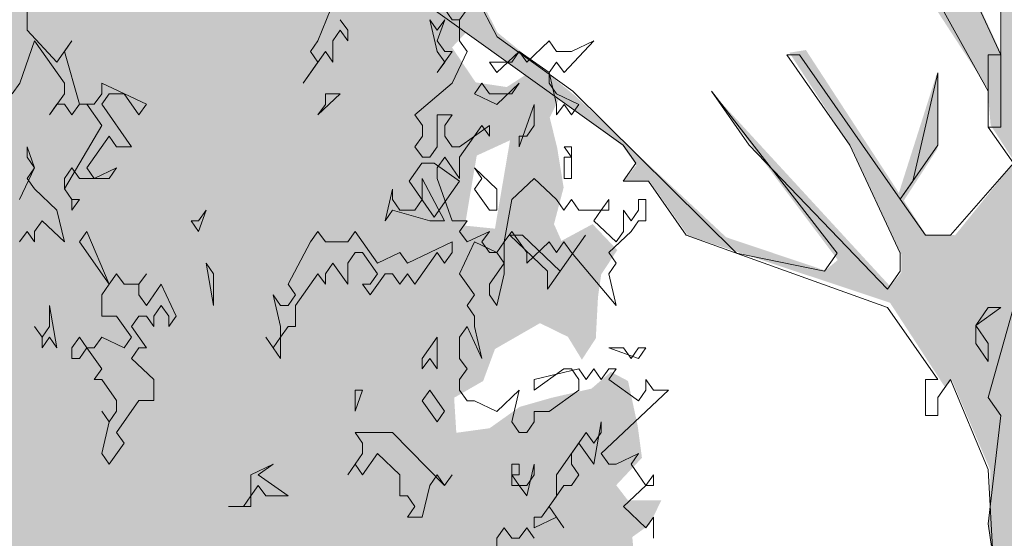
# Model space of a CAD drawing. Header units: metres. Extents: x -111 to -1, y -8 to 26.
# Tile 142 of 209: x -11.634 to -10.317, y 0.84 to 1.534. Entities that reach past the tile are written whole.
import ezdxf

# ---------------------------------------------------------------- set-up
doc = ezdxf.new("R2010")
doc.units = ezdxf.units.M
doc.header["$MEASUREMENT"] = 0
doc.layers.add('60 Pflanzen außen', color=7, linetype='Continuous')
doc.layers.add('94 Genehmigungsplanung Bemaßung', color=7, linetype='Continuous')
doc.styles.add('ERSTELLTER_STIL_2', font='arial.ttf')
doc.dimstyles.new('ERSTELLTER_STIL__1', dxfattribs={"dimtxt": 0.25, "dimasz": 0.19, "dimexe": 0.18, "dimexo": 0.1, "dimgap": 0, "dimtad": 1, "dimtih": 1, "dimtoh": 1, "dimzin": 0, "dimdsep": 46, "dimtxsty": 'ERSTELLTER_STIL_2', "dimblk": 'ARROWHEAD_6', "dimblk1": 'ARROWHEAD_6', "dimblk2": 'ARROWHEAD_6', "dimcen": 0.09, "dimclrd": 7, "dimclre": 7, "dimclrt": 7, "dimazin": 0, "dimtfac": 1, "dimtdec": 4, "dimtmove": 0, "dimatfit": 3, "dimfxl": 1, "dimtolj": 1, "dimtzin": 0, "dimarcsym": 0})

# ---------------------------------------------------------------- blocks, each defined once
blk = doc.blocks.new('Laubbäume 27[5]_1', base_point=(-10.1098, -0.2738))
at = {"layer": '60 Pflanzen außen', "linetype": 'Continuous', "lineweight": 0, "true_color": 0xffffff}
h = blk.add_hatch(color=7, dxfattribs=at)
h.paths.add_polyline_path([(-9.0295, 1.6462), (-9.0348, 1.6826), (-9.4713, 1.5329), (-9.5345, 1.5248), (-9.6817, 1.4763), (-9.6949, 1.5087), (-9.4819, 1.6786), (-9.445, 1.7231), (-9.3241, 1.7676), (-9.2767, 1.8323), (-9.1347, 1.9051), (-9.1268, 1.9496), (-9.2715, 1.8687), (-9.3556, 1.7838), (-9.4266, 1.7716), (-9.5266, 1.6786), (-9.6594, 1.6037), (-9.8053, 1.3792), (-10.0393, 1.2499), (-10.0823, 1.3463), (-10.0762, 1.4197), (-10.1393, 1.5896), (-10.1104, 1.6422), (-9.992, 1.6422), (-9.829, 1.6786), (-9.7659, 1.6867), (-9.6764, 1.711), (-9.7869, 1.7474), (-9.8658, 1.6908), (-10.0078, 1.6908), (-10.1367, 1.6584), (-10.2366, 1.7636), (-10.2313, 1.8526), (-10.1471, 1.889), (-10.1077, 2.0225), (-10.0814, 2.0508), (-9.9289, 1.9375), (-9.8737, 1.9295), (-9.8684, 1.9659), (-9.9289, 1.9659), (-10.0262, 2.0306), (-10.0472, 2.0953), (-9.9157, 2.1924), (-9.8026, 2.2207), (-9.7053, 2.33), (-9.7145, 2.3684), (-9.7842, 2.2612), (-9.892, 2.241), (-10.0656, 2.1277), (-10.1682, 2.1277), (-10.1857, 2.1616), (-10.1382, 2.2348), (-9.8364, 2.4176), (-9.7114, 2.4446), (-9.5777, 2.7649), (-9.4024, 2.8694), (-9.3104, 2.8963), (-9.4156, 2.8963), (-9.5909, 2.7783), (-9.7246, 2.4648), (-9.7618, 2.4615), (-9.7772, 2.4918), (-10.0906, 2.2963), (-10.1521, 2.2328), (-10.1661, 2.2543), (-10.0646, 2.4104), (-9.8847, 2.5899), (-9.8484, 2.5938), (-9.7275, 2.6951), (-9.672, 2.7358), (-9.813, 2.6667), (-9.8314, 2.6911), (-9.7927, 2.7398), (-9.6993, 2.8171), (-9.8121, 2.7466), (-9.8896, 2.6531), (-9.9283, 2.6884), (-10.0314, 2.6897), (-10.0287, 2.6708), (-9.9873, 2.664), (-9.9451, 2.6829), (-9.9213, 2.6464), (-9.9479, 2.6269), (-10.0697, 2.5294), (-10.1191, 2.5294), (-10.1369, 2.5508), (-10.1343, 2.5684), (-10.1039, 2.6152), (-10.1153, 2.6464), (-10.0849, 2.6933), (-10.1191, 2.746), (-10.1368, 2.8123), (-10.0387, 2.9277), (-9.9809, 2.909), (-9.9108, 2.9371), (-9.8987, 2.909), (-9.9048, 2.8902), (-9.8713, 2.8926), (-9.8971, 2.9581), (-9.9824, 2.9324), (-10.0189, 2.9886), (-9.9702, 3.1056), (-9.6818, 3.3175), (-9.6156, 3.4193), (-9.5897, 3.4193), (-9.6019, 3.4334), (-9.576, 3.4708), (-9.4771, 3.4896), (-9.3616, 3.5858), (-9.3705, 3.5996), (-9.3492, 3.6745), (-9.337, 3.7541), (-9.3614, 3.7588), (-9.372, 3.6768), (-9.3918, 3.5645), (-9.4908, 3.513), (-9.5151, 3.5106), (-9.5258, 3.4989), (-9.5456, 3.513), (-9.649, 3.4217), (-9.6643, 3.4521), (-9.6841, 3.3655), (-9.9702, 3.1314), (-10.0204, 3.1033), (-10.0356, 3.0986), (-10.0527, 3.1256), (-9.8739, 3.2665), (-9.851, 3.295), (-9.8493, 3.3194), (-10.0237, 3.1568), (-10.0351, 3.1744), (-10.0351, 3.2272), (-9.9347, 3.3668), (-9.8856, 3.601), (-9.8482, 3.6586), (-9.8693, 3.6776), (-9.783, 3.7765), (-9.5637, 3.8727), (-9.547, 3.8971), (-9.51, 3.8713), (-9.4985, 3.8754), (-9.5285, 3.8957), (-9.5153, 3.9214), (-9.7205, 3.8266), (-9.7834, 3.8029), (-9.8323, 3.7277), (-9.8491, 3.7562), (-9.8169, 3.9411), (-9.7821, 3.9946), (-9.8006, 3.9973), (-9.8155, 4.0177), (-9.6759, 4.2128), (-9.6252, 4.2128), (-9.4997, 4.3611), (-9.6557, 4.2187), (-9.6607, 4.2362), (-9.4476, 4.4957), (-9.44, 4.525), (-9.5339, 4.406), (-9.662, 4.2616), (-9.7254, 4.164), (-9.7457, 4.164), (-9.766, 4.1933), (-9.8129, 4.1211), (-9.8281, 4.1133), (-9.8472, 4.1367), (-9.7114, 4.2928), (-9.5855, 4.5489), (-9.5676, 4.5598), (-9.5517, 4.6021), (-9.5147, 4.8378), (-9.5115, 4.8785), (-9.5115, 4.9224), (-9.5221, 4.9386), (-9.5263, 4.8882), (-9.5792, 4.8329), (-9.5506, 4.8346), (-9.5285, 4.8085), (-9.5602, 4.6102), (-9.6315, 4.4782), (-9.667, 4.4684), (-9.6785, 4.4469), (-9.6658, 4.4294), (-9.681, 4.3611), (-9.7609, 4.2636), (-9.7825, 4.2753), (-9.7825, 4.3338), (-9.7964, 4.3396), (-9.8294, 4.2889), (-9.9511, 4.4314), (-9.9219, 4.5016), (-9.9676, 4.4294), (-10.0006, 4.4743), (-9.9156, 4.6967), (-10.0006, 4.5016), (-10.0221, 4.5328), (-10.0158, 4.4723), (-10.0348, 4.447), (-10.0678, 4.4977), (-10.0526, 4.5699), (-10.0893, 4.7435), (-10.0875, 4.7841), (-10.0845, 4.8567), (-10.054, 4.9597), (-10.0505, 5.1397), (-10.0505, 5.2779), (-10.0505, 5.4667), (-10.0746, 5.5476), (-10.0746, 5.3217), (-10.0746, 5.1633), (-10.1031, 5.0453), (-10.0845, 4.9972), (-10.086, 4.9527), (-10.1461, 4.893), (-10.1864, 4.955), (-10.1165, 4.7818), (-10.0708, 4.5219), (-10.0815, 4.4938), (-10.0328, 4.3299), (-10.0161, 4.3112), (-10.0328, 4.2854), (-10.0709, 4.2807), (-10.0541, 4.248), (-10.0831, 4.0256), (-10.0846, 3.9694), (-10.1013, 3.9483), (-10.1378, 4.063), (-10.1454, 4.1379), (-10.1698, 4.2082), (-10.2215, 4.4283), (-10.2048, 4.2831), (-10.1546, 4.0911), (-10.1515, 4.0115), (-10.1515, 3.9975), (-10.1165, 3.9483), (-10.1348, 3.9225), (-10.1029, 3.7985), (-10.1196, 3.7282), (-10.1029, 3.5339), (-10.1698, 3.4566), (-10.2033, 3.4168), (-10.2703, 3.4379), (-10.287, 3.4707), (-10.1516, 3.6533), (-10.1546, 3.7329), (-10.1729, 3.7282), (-10.1911, 3.6252), (-10.2353, 3.6931), (-10.2216, 3.5854), (-10.3007, 3.4988), (-10.4361, 3.7072), (-10.4544, 3.7493), (-10.4949, 3.9219), (-10.5407, 4.0683), (-10.5407, 4.1306), (-10.5407, 4.1807), (-10.5248, 4.2593), (-10.5204, 4.3013), (-10.5204, 4.4016), (-10.5363, 4.4056), (-10.5548, 4.1617), (-10.553, 4.1184), (-10.5111, 3.8937), (-10.5016, 3.8477), (-10.4072, 3.5831), (-10.4164, 3.5526), (-10.494, 3.6884), (-10.5837, 3.9039), (-10.6568, 4.0162), (-10.6697, 3.9753), (-10.5533, 3.7962), (-10.5381, 3.7329), (-10.5503, 3.7142), (-10.5069, 3.6849), (-10.4559, 3.6065), (-10.4073, 3.4169), (-10.4194, 3.3911), (-10.354, 3.2249), (-10.3332, 3.1047), (-10.3681, 3.051), (-10.3542, 3.0296), (-10.5038, 2.7467), (-10.5799, 2.8637), (-10.5469, 2.9067), (-10.4785, 2.9067), (-10.4594, 2.9398), (-10.5622, 3.0062), (-10.5748, 3.0276), (-10.5761, 2.9652), (-10.5888, 2.9398), (-10.623, 3.012), (-10.623, 3.0803), (-10.448, 3.2949), (-10.5862, 3.172), (-10.6281, 3.1232), (-10.727, 3.2754), (-10.7238, 3.2901), (-10.7764, 3.371), (-10.76, 3.3886), (-10.7917, 3.3906), (-10.9641, 3.6988), (-10.9451, 3.8237), (-10.9134, 3.9115), (-10.8918, 4.0169), (-10.9083, 3.9973), (-10.9324, 3.8764), (-10.9768, 3.851), (-11.0097, 3.9232), (-10.9945, 4.0032), (-10.9463, 4.1066), (-10.9121, 4.1593), (-10.8804, 4.1612), (-10.9121, 4.251), (-10.9057, 4.2959), (-10.9463, 4.2334), (-10.9349, 4.2139), (-10.9603, 4.1183), (-10.9808, 4.0922), (-10.9976, 4.0243), (-11.0151, 3.988), (-11.0782, 4.0852), (-11.0736, 4.1437), (-11.1786, 4.3052), (-11.1954, 4.3848), (-11.2045, 4.3778), (-11.2014, 4.345), (-11.2167, 4.2046), (-11.2258, 4.1929), (-11.1786, 4.0875), (-11.1786, 4.043), (-11.1962, 4.0208), (-11.2395, 4.0875), (-11.3156, 4.1437), (-11.2821, 4.0852), (-11.114, 3.9271), (-11.0295, 3.7972), (-11.0448, 3.7738), (-10.9793, 3.6731), (-10.958, 3.5537), (-10.9596, 3.5326), (-10.9793, 3.5022), (-11.1285, 3.7316), (-11.1452, 3.7316), (-11.063, 3.5818), (-10.8446, 3.2704), (-10.7551, 3.0254), (-10.7388, 3.0043), (-10.7642, 2.9832), (-10.7937, 2.9848), (-10.8233, 3.0076), (-10.8096, 2.9799), (-10.6712, 2.8807), (-10.6405, 2.8125), (-10.6395, 2.7848), (-10.6564, 2.7702), (-10.9819, 2.8678), (-11.0256, 2.8969), (-11.0728, 2.9391), (-11.1276, 2.911), (-10.8521, 2.7986), (-10.8461, 2.7658), (-10.7715, 2.7798), (-10.7547, 2.7634), (-10.7426, 2.7845), (-10.6102, 2.7423), (-10.5904, 2.7142), (-10.5904, 2.6581), (-10.6109, 2.6358), (-10.5493, 2.541), (-10.5372, 2.4099), (-10.452, 2.1828), (-10.452, 2.0821), (-10.4702, 2.068), (-10.7731, 2.0938), (-10.7731, 2.1126), (-10.7731, 2.1734), (-10.7974, 2.1828), (-10.7974, 2.1102), (-10.8134, 2.0795), (-10.8452, 2.0845), (-10.7952, 2.0076), (-10.8076, 1.994), (-10.5948, 1.7975), (-10.473, 1.7196), (-10.4576, 1.6937), (-10.4576, 1.6293), (-10.4415, 1.6541), (-10.4205, 1.6547), (-10.407, 1.6338), (-10.407, 1.5853), (-10.4164, 1.5714), (-10.4073, 1.5461), (-10.3397, 1.4421), (-10.3356, 1.3929), (-10.3038, 1.344), (-10.383, 1.2457), (-10.4221, 1.2464), (-10.4517, 1.292), (-10.4068, 1.3612), (-10.4068, 1.4642), (-10.4583, 1.3022), (-10.5826, 1.4934), (-10.6047, 1.4899), (-10.5202, 1.36), (-10.4548, 1.2195), (-10.4548, 1.1961), (-10.47, 1.1773), (-10.7089, 1.4372), (-10.54, 1.2125), (-10.5568, 1.1984), (-10.6892, 1.2429), (-10.8915, 1.4326), (-10.995, 1.5169), (-11.1274, 1.7768), (-11.2065, 1.943), (-11.2963, 2.0086), (-11.03, 1.5614), (-11.0437, 1.5356), (-11.1335, 1.5871), (-10.8282, 1.3657), (-10.8094, 1.3393), (-10.8259, 1.3184), (-10.7917, 1.3179), (-10.7401, 1.2451), (-10.4702, 1.1554), (-10.3968, 1.0425), (-10.3874, 1.0517), (-10.336, 0.9313), (-10.336, 0.8842), (-10.3391, 0.8616), (-10.3317, 0.8099), (-10.3214, 0.6138), (-10.338, 0.5424), (-10.3568, 0.2353), (-10.3391, 0.208), (-10.3728, -0.1778), (-10.3728, -0.2737), (-10.3593, -0.2502), (-10.322, -0.2502), (-10.3043, -0.2709), (-10.2713, -0.2272), (-10.2373, -0.2272), (-10.2214, -0.2516), (-10.204, -0.2248), (-10.1545, -0.2483), (-10.2237, 0.4934), (-10.1679, 0.907), (-10.1235, 1.0201), (-10.074, 1.0962), (-10.004, 1.1707), (-9.9552, 1.177), (-9.6212, 1.4439), (-9.4898, 1.5046)])
h.paths.add_polyline_path([(-9.8133, 4.0667), (-9.8666, 3.8677), (-9.8539, 3.8501), (-9.8641, 3.8247), (-9.8641, 3.7545), (-9.8996, 3.6999), (-9.8996, 3.6277), (-9.9491, 3.6277), (-10.0163, 3.6218), (-10.034, 3.6628), (-10.034, 3.7526), (-9.9636, 3.8608), (-9.9135, 3.9555), (-9.8672, 4.0267)], flags=0)
h.paths.add_polyline_path([(-9.878, 4.092), (-10.0524, 3.8238), (-10.0327, 4.014), (-9.9997, 4.1233), (-10.0188, 4.1603), (-10.0048, 4.1857), (-10.001, 4.2306), (-9.9617, 4.3789), (-9.8551, 4.2832), (-9.8463, 4.2052)], flags=0)
h.paths.add_polyline_path([(-9.8494, 2.6166), (-9.8845, 2.5918), (-9.8862, 2.591), (-10.0151, 2.4806), (-10.0323, 2.4972), (-9.9839, 2.5715), (-9.9245, 2.6393), (-9.8706, 2.6393)], flags=0)
h.paths.add_polyline_path([(-9.9712, 3.5572), (-10.037, 3.2847), (-10.0662, 3.2285), (-10.0699, 3.1471), (-10.0845, 3.1471), (-10.0881, 3.1976), (-10.1155, 3.2229), (-10.0169, 3.532)], flags=0)
h.paths.add_polyline_path([(-10.0886, 2.3958), (-10.1114, 2.4029), (-10.186, 2.2881), (-10.183, 2.3397), (-10.1343, 2.4895), (-10.0643, 2.4754)], flags=0)
h.paths.add_polyline_path([(-10.1297, 2.0868), (-10.1373, 2.0517), (-10.2013, 1.9182), (-10.2134, 2.0166), (-10.183, 2.1125)], flags=0)
h.paths.add_polyline_path([(-10.1712, 3.1258), (-10.1852, 3.1075), (-10.223, 3.1023), (-10.2706, 3.0781), (-10.2706, 3.1017), (-10.2867, 3.1265), (-10.2548, 3.1964), (-10.2378, 3.1801), (-10.1877, 3.3186)], flags=0)
h.paths.add_polyline_path([(-10.1975, 2.9816), (-10.2176, 2.8946), (-10.2623, 2.9634), (-10.2157, 3.0659), (-10.2066, 3.0266), (-10.2212, 3.0097)], flags=0)
h.paths.add_polyline_path([(-10.2372, 3.3484), (-10.2219, 3.3173), (-10.2586, 3.3107), (-10.3057, 3.2468), (-10.321, 3.179), (-10.321, 3.2261), (-10.3711, 3.3437), (-10.3564, 3.3616), (-10.3564, 3.4152), (-10.3723, 3.4397), (-10.39, 3.5789), (-10.3191, 3.4905), (-10.2867, 3.4396), (-10.2699, 3.4138), (-10.2213, 3.3691)], flags=0)
h.paths.add_polyline_path([(-10.4208, 1.7048), (-10.5045, 1.8032), (-10.627, 1.8512), (-10.6689, 1.9156), (-10.7739, 1.9952), (-10.7769, 2.0631), (-10.5828, 2.061), (-10.4505, 2.0212), (-10.3683, 1.8948), (-10.3835, 1.8714), (-10.3208, 1.7122), (-10.3208, 1.4872)], flags=0)
h.paths.add_polyline_path([(-10.3208, 3.0275), (-10.3391, 2.8615), (-10.3523, 2.831), (-10.323, 2.7678), (-10.3751, 2.7599), (-10.3854, 2.7373), (-10.4037, 2.7587), (-10.4213, 2.7633), (-10.4199, 2.8107), (-10.3887, 2.8587), (-10.3744, 2.8423), (-10.3575, 2.8389), (-10.3472, 2.8762), (-10.3689, 2.9095), (-10.3714, 2.9292), (-10.356, 2.9586)], flags=0)
h.paths.add_polyline_path([(-10.3384, 2.5686), (-10.3567, 2.5429), (-10.3354, 2.5242), (-10.3354, 2.4492), (-10.3772, 2.3849), (-10.3567, 2.3532), (-10.3354, 2.2104), (-10.3552, 2.18), (-10.3689, 2.2128), (-10.3886, 2.1847), (-10.3537, 2.1051), (-10.3719, 2.0887), (-10.4875, 2.4961), (-10.4738, 2.5288), (-10.4982, 2.6202), (-10.4693, 2.7302), (-10.3338, 2.6389)], flags=0)
h.paths.add_polyline_path([(-10.5559, 2.933), (-10.5565, 2.9556), (-10.5399, 2.9847), (-10.4892, 2.933)], flags=0)
h.paths.add_polyline_path([(-10.6921, 3.0065), (-10.7611, 3.1262), (-10.7413, 3.1262), (-10.7251, 3.151), (-10.7787, 3.1996), (-10.8733, 3.4841), (-10.7596, 3.2482), (-10.7082, 3.151), (-10.706, 3.1206), (-10.7222, 3.1002), (-10.6583, 3.0314), (-10.6584, 2.9117)], flags=0)
h.paths.add_polyline_path([(-10.9802, 3.7565), (-10.9929, 3.7592), (-10.9942, 3.7807), (-11.1102, 3.9592), (-11.1945, 4.1612), (-11.1742, 4.2821), (-11.0906, 4.1046), (-11.0804, 4.0656), (-11.0309, 3.9973), (-11.0273, 3.9493)], flags=0)
at = {"layer": '60 Pflanzen außen', "color": 8, "linetype": 'Continuous', "lineweight": 18}
for p, q in [((-10.9952, 1.511), (-11.0962, 1.7039)), ((-10.4228, 1.7039), (-10.3219, 1.4868)), ((-10.3219, 1.3903), (-10.3218, 1.7038)), ((-11.1298, 1.5833), (-10.8269, 1.3662)), ((-10.406, 1.5591), (-10.3387, 1.4386)), ((-10.8942, 1.4386), (-10.9952, 1.511)), ((-10.5912, 1.4868), (-10.608, 1.4868)), ((-10.608, 1.4868), (-10.5239, 1.3662)), ((-10.5575, 1.4386), (-10.5912, 1.4868)), ((-10.3219, 1.4868), (-10.3387, 1.4868)), ((-10.3387, 1.4868), (-10.3387, 1.3903)), ((-10.406, 1.4627), (-10.4397, 1.318)), ((-10.406, 1.3662), (-10.406, 1.4627)), ((-10.6754, 1.2215), (-10.8942, 1.4386)), ((-10.6585, 1.3662), (-10.709, 1.4386)), ((-10.709, 1.4386), (-10.5407, 1.2215)), ((-10.4565, 1.2939), (-10.5575, 1.4386)), ((-10.3387, 1.4386), (-10.3387, 1.3903)), ((-10.3387, 1.3903), (-10.305, 1.3421)), ((-10.3387, 1.3903), (-10.3219, 1.3903)), ((-10.8269, 1.3662), (-10.81, 1.3421)), ((-10.4734, 1.1733), (-10.6585, 1.3662)), ((-10.5239, 1.3662), (-10.4566, 1.2215)), ((-10.4565, 1.2939), (-10.406, 1.3662)), ((-11.0962, 1.3422), (-11.113, 1.318)), ((-11.0794, 1.3422), (-11.0962, 1.3422)), ((-11.0457, 1.318), (-11.0794, 1.3422)), ((-10.81, 1.3421), (-10.8269, 1.318)), ((-10.305, 1.3421), (-10.3892, 1.2456)), ((-11.113, 1.318), (-11.0794, 1.2698)), ((-11.0794, 1.2698), (-11.0457, 1.318)), ((-10.8269, 1.318), (-10.7932, 1.318)), ((-10.7932, 1.318), (-10.7427, 1.2456)), ((-10.4397, 1.318), (-10.4565, 1.2939)), ((-10.4229, 1.2456), (-10.4565, 1.2939)), ((-10.9615, 1.2457), (-10.9784, 1.2457)), ((-10.9784, 1.2457), (-10.9279, 1.1974)), ((-10.911, 1.1974), (-10.9615, 1.2457)), ((-10.9279, 1.1733), (-10.8774, 1.2457)), ((-10.8774, 1.2457), (-10.911, 1.1974)), ((-10.7427, 1.2456), (-10.4734, 1.1491)), ((-10.3892, 1.2456), (-10.4229, 1.2456)), ((-10.5576, 1.1974), (-10.6754, 1.2215)), ((-10.5407, 1.2215), (-10.5576, 1.1974)), ((-10.4566, 1.2215), (-10.4566, 1.1974)), ((-10.9279, 1.1974), (-10.9279, 1.1733)), ((-10.4566, 1.1974), (-10.4734, 1.1733)), ((-10.4734, 1.1491), (-10.4061, 1.0527)), ((-10.3556, 1.125), (-10.3219, 1.1491)), ((-10.3387, 1.1491), (-10.3556, 1.125)), ((-10.3387, 1.0285), (-10.3051, 1.1491)), ((-10.3219, 1.1491), (-10.3387, 1.1491)), ((-10.3556, 1.125), (-10.3556, 1.1009)), ((-10.3387, 1.1009), (-10.3556, 1.125)), ((-10.3556, 1.1009), (-10.3387, 1.0768)), ((-10.3387, 1.0768), (-10.3387, 1.1009)), ((-10.4061, 1.0527), (-10.4229, 1.0527)), ((-10.4229, 1.0527), (-10.4229, 1.0044)), ((-10.4061, 1.0286), (-10.3892, 1.0527)), ((-10.3892, 1.0527), (-10.3387, 0.9321)), ((-10.4061, 1.0044), (-10.4061, 1.0286)), ((-10.3219, 1.0044), (-10.3387, 1.0285)), ((-10.4229, 1.0044), (-10.4061, 1.0044)), ((-10.3388, 0.8597), (-10.3219, 1.0044)), ((-10.3387, 0.9321), (-10.3219, 0.6185)), ((-10.3051, 0.6185), (-10.3388, 0.8597))]:
    blk.add_line(p, q, dxfattribs=at)
blk = doc.blocks.new('Sträucher 27[12]_1', base_point=(-11.4714, -0.2219))
at = {"layer": '60 Pflanzen außen', "linetype": 'Continuous', "lineweight": 0, "true_color": 0xffffff}
h = blk.add_hatch(color=7, dxfattribs=at)
h.paths.add_polyline_path([(-11.05, 0.9813), (-11.0529, 1.0282), (-11.0141, 1.0506), (-10.9983, 1.0934), (-10.9381, 1.128), (-10.9008, 1.1097), (-10.8821, 1.0791), (-10.8635, 1.1076), (-10.8606, 1.1627), (-10.8563, 1.1932), (-10.8348, 1.2258), (-10.8678, 1.2605), (-10.9094, 1.2381), (-10.9194, 1.2605), (-10.9065, 1.3094), (-10.9151, 1.3624), (-10.9251, 1.4032), (-10.9079, 1.4378), (-10.951, 1.4643), (-10.9825, 1.4439), (-11.0241, 1.4501), (-11.0557, 1.4969), (-11.027, 1.5275), (-11.0213, 1.5895), (-11.0327, 1.6241), (-11.0255, 1.6567), (-11.0169, 1.7138), (-11.093, 1.7321), (-11.1346, 1.7627), (-11.1102, 1.7994), (-11.103, 1.8483), (-11.1389, 1.8687), (-11.1604, 1.8463), (-11.2092, 1.8279), (-11.2479, 1.8504), (-11.245, 1.8972), (-11.212, 1.9135), (-11.1934, 1.9298), (-11.2508, 1.973), (-11.2838, 1.936), (-11.3282, 1.9441), (-11.3673, 1.8871), (-11.3931, 1.8341), (-11.5107, 1.7994), (-11.528, 1.83), (-11.571, 1.8687), (-11.5954, 1.8402), (-11.5882, 1.7628), (-11.6485, 1.7607), (-11.6614, 1.7913), (-11.7159, 1.8158), (-11.7475, 1.7893), (-11.7719, 1.7709), (-11.8005, 1.7811), (-11.845, 1.8035), (-11.8866, 1.8117), (-11.8924, 1.7587), (-11.8852, 1.7139), (-11.9397, 1.7016), (-11.9541, 1.6751), (-11.9369, 1.6201), (-11.8938, 1.5936), (-11.8551, 1.5651), (-11.8034, 1.5304), (-11.792, 1.4713), (-11.8235, 1.4978), (-11.8493, 1.5264), (-11.8838, 1.5671), (-11.9096, 1.5345), (-11.9311, 1.508), (-11.9613, 1.5243), (-12.0143, 1.5329), (-12.0373, 1.486), (-12.0244, 1.4636), (-11.9584, 1.4351), (-11.9943, 1.4126), (-12.0344, 1.4167), (-12.0861, 1.4493), (-12.0746, 1.3923), (-12.0646, 1.3372), (-12.0459, 1.3067), (-12.023, 1.2659), (-12.0014, 1.2415), (-11.9512, 1.2374), (-11.934, 1.2313), (-11.901, 1.2272), (-11.9039, 1.2048), (-11.9527, 1.2007), (-11.9957, 1.2027), (-12.0402, 1.1864), (-12.0703, 1.1579), (-12.1177, 1.1233), (-12.1421, 1.0458), (-12.1406, 0.9806), (-12.1249, 0.9358), (-12.1349, 0.9113), (-12.1521, 0.8685), (-12.089, 0.8461), (-12.1005, 0.7992), (-12.0962, 0.7544), (-12.1048, 0.7503), (-12.145, 0.7625), (-12.155, 0.7319), (-12.1644, 0.6688), (-12.1378, 0.6688), (-12.0948, 0.683), (-12.0833, 0.6504), (-12.1091, 0.6362), (-12.1435, 0.5995), (-12.112, 0.5713), (-12.0718, 0.5754), (-12.089, 0.551), (-12.1292, 0.4959), (-12.1106, 0.4837), (-12.0862, 0.4674), (-12.1063, 0.4409), (-12.0905, 0.4042), (-12.0675, 0.4063), (-12.0388, 0.4042), (-12.0374, 0.3471), (-12.0144, 0.3451), (-11.9843, 0.339), (-11.9858, 0.286), (-11.9542, 0.2758), (-11.9413, 0.3003), (-11.9284, 0.3553), (-11.9054, 0.3206), (-11.8825, 0.2636), (-11.8839, 0.3104), (-11.8724, 0.3288), (-11.8638, 0.3125), (-11.8394, 0.2962), (-11.8236, 0.3145), (-11.7749, 0.3329), (-11.7591, 0.3227), (-11.7605, 0.3002), (-11.7376, 0.3023), (-11.7017, 0.2962), (-11.6759, 0.2635), (-11.6529, 0.2248), (-11.6328, 0.1943), (-11.6185, 0.1413), (-11.6085, 0.0903), (-11.5898, 0.019), (-11.5712, -0.0401), (-11.5454, -0.1441), (-11.5396, -0.2219), (-11.5006, -0.2219), (-11.4676, -0.2052), (-11.4246, -0.222), (-11.4303, -0.1441), (-11.4202, -0.0707), (-11.393, 0.0291), (-11.3628, 0.129), (-11.3083, 0.2276), (-11.2911, 0.2052), (-11.2452, 0.1971), (-11.205, 0.2623), (-11.1577, 0.2786), (-11.1103, 0.2867), (-11.0888, 0.3132), (-11.0443, 0.3703), (-11.0156, 0.3601), (-11.0041, 0.4661), (-11.0142, 0.5076), (-10.9568, 0.5382), (-10.8994, 0.5341), (-10.8678, 0.5464), (-10.8162, 0.5851), (-10.8277, 0.6401), (-10.8147, 0.6829), (-10.8219, 0.7277), (-10.809, 0.7665), (-10.8061, 0.7848), (-10.8119, 0.8093), (-10.8147, 0.8419), (-10.7918, 0.8582), (-10.776, 0.8908), (-10.8205, 0.8908), (-10.8362, 0.9112), (-10.8018, 0.9479), (-10.8075, 0.9907), (-10.8204, 1.0506), (-10.8434, 1.0628), (-10.8692, 1.0404), (-10.9223, 1.0282), (-10.9654, 1.0159), (-11.0055, 0.9874)])
h.paths.add_polyline_path([(-11.5364, 0.286), (-11.5192, 0.2758), (-11.525, 0.1698), (-11.5264, 0.0821), (-11.5422, 0.1514), (-11.5637, 0.2126), (-11.5838, 0.2941), (-11.5766, 0.3063)], flags=0)
h.paths.add_polyline_path([(-11.4833, 0.2085), (-11.4604, 0.2839), (-11.4303, 0.3287), (-11.4188, 0.3124), (-11.4087, 0.2778), (-11.4059, 0.1983), (-11.4059, 0.1229), (-11.4274, 0.0373), (-11.4475, -0.0361), (-11.4733, -0.1359), (-11.4834, -0.03), (-11.4905, 0.127)], flags=0)
h.paths.add_polyline_path([(-10.941, 0.6943), (-10.9869, 0.7351), (-10.9668, 0.7697), (-10.875, 0.7758), (-10.8922, 0.7412)], flags=0)
h.paths.add_polyline_path([(-11.0227, 1.3522), (-10.9782, 1.3726), (-10.9983, 1.2544), (-11.0385, 1.2585)], flags=0)
at = {"layer": '60 Pflanzen außen', "color": 8, "linetype": 'Continuous', "lineweight": 18}
for p, q in [((-11.1951, 1.6048), (-11.235, 1.5057)), ((-11.6238, 1.5199), (-11.6238, 1.5482)), ((-11.0556, 1.534), (-11.0655, 1.5482)), ((-11.0456, 1.534), (-11.0356, 1.5482)), ((-11.0356, 1.5482), (-11.0456, 1.534)), ((-11.1951, 1.5199), (-11.2051, 1.534)), ((-11.0855, 1.534), (-11.0755, 1.4915)), ((-11.0755, 1.5199), (-11.0855, 1.534)), ((-11.0755, 1.5057), (-11.0655, 1.534)), ((-11.0655, 1.534), (-11.0755, 1.5199)), ((-11.0456, 1.534), (-11.0556, 1.534)), ((-11.0456, 1.5057), (-11.0456, 1.534)), ((-11.5839, 1.4774), (-11.6238, 1.5199)), ((-11.2151, 1.5057), (-11.2051, 1.5199)), ((-11.2051, 1.5199), (-11.1951, 1.5057)), ((-11.1951, 1.5057), (-11.1951, 1.5199)), ((-11.6337, 1.4491), (-11.6138, 1.5058)), ((-11.6138, 1.5058), (-11.5739, 1.4491)), ((-11.564, 1.5057), (-11.5839, 1.4774)), ((-11.5739, 1.4916), (-11.564, 1.5057)), ((-11.235, 1.5057), (-11.245, 1.4916)), ((-11.2151, 1.4774), (-11.2151, 1.5057)), ((-11.0655, 1.4915), (-11.0755, 1.5057)), ((-11.0356, 1.4915), (-11.0456, 1.5057)), ((-10.926, 1.5057), (-10.9559, 1.4774)), ((-10.916, 1.4915), (-10.926, 1.5057)), ((-10.906, 1.4632), (-10.8662, 1.5057)), ((-10.8662, 1.5057), (-10.8961, 1.4915)), ((-11.554, 1.4208), (-11.5739, 1.4916)), ((-11.2549, 1.4491), (-11.225, 1.4916)), ((-11.245, 1.4916), (-11.235, 1.4774)), ((-11.225, 1.4916), (-11.2151, 1.4774)), ((-11.0755, 1.4915), (-11.0655, 1.4774)), ((-11.0755, 1.4632), (-11.0556, 1.4915)), ((-11.0556, 1.4915), (-11.0655, 1.4915)), ((-11.0556, 1.4491), (-11.0356, 1.4915)), ((-10.9958, 1.4632), (-10.9658, 1.4915)), ((-10.9658, 1.4915), (-10.9758, 1.4774)), ((-10.9559, 1.4774), (-10.9658, 1.4915)), ((-10.9658, 1.4915), (-10.926, 1.4632)), ((-10.8961, 1.4915), (-10.916, 1.4915)), ((-11.235, 1.4774), (-11.2549, 1.4491)), ((-11.0655, 1.4774), (-11.0755, 1.4632)), ((-10.9758, 1.4774), (-11.0057, 1.4774)), ((-11.0057, 1.4774), (-10.9958, 1.4632)), ((-10.926, 1.4632), (-10.916, 1.4774)), ((-10.916, 1.4774), (-10.906, 1.4632)), ((-10.926, 1.4632), (-10.916, 1.4207)), ((-10.926, 1.449), (-10.926, 1.4632)), ((-11.6437, 1.435), (-11.6337, 1.4491)), ((-11.5739, 1.4491), (-11.5739, 1.4349)), ((-11.4643, 1.4208), (-11.5241, 1.4491)), ((-11.5241, 1.4491), (-11.5241, 1.4349)), ((-11.1054, 1.4066), (-11.0556, 1.4491)), ((-11.0157, 1.4491), (-11.0257, 1.4349)), ((-11.0057, 1.4349), (-11.0157, 1.4491)), ((-10.9958, 1.4207), (-10.9658, 1.449)), ((-10.9658, 1.449), (-10.9758, 1.4349)), ((-10.916, 1.4349), (-10.926, 1.449)), ((-11.5739, 1.4349), (-11.5939, 1.4066)), ((-11.5241, 1.4349), (-11.5341, 1.4208)), ((-11.5241, 1.4208), (-11.5141, 1.4349)), ((-11.5141, 1.4349), (-11.4942, 1.4349)), ((-11.4942, 1.4349), (-11.4743, 1.4066)), ((-11.235, 1.4066), (-11.2051, 1.4349)), ((-11.2051, 1.4349), (-11.225, 1.4349)), ((-11.225, 1.4349), (-11.225, 1.4207)), ((-11.0257, 1.4349), (-10.9958, 1.4207)), ((-10.9758, 1.4349), (-11.0057, 1.4349)), ((-10.8861, 1.4207), (-10.916, 1.4349)), ((-11.5939, 1.4066), (-11.5839, 1.4208)), ((-11.5839, 1.4208), (-11.5739, 1.4208)), ((-11.5739, 1.4208), (-11.564, 1.4066)), ((-11.564, 1.4066), (-11.554, 1.4208)), ((-11.554, 1.4208), (-11.544, 1.4208)), ((-11.5341, 1.4208), (-11.554, 1.4208)), ((-11.544, 1.4208), (-11.5241, 1.3925)), ((-11.4842, 1.3641), (-11.5241, 1.4208)), ((-11.4743, 1.4066), (-11.4643, 1.4208)), ((-11.225, 1.4207), (-11.235, 1.4066)), ((-10.9659, 1.3641), (-10.9459, 1.4207)), ((-10.9459, 1.4207), (-10.9459, 1.3924)), ((-10.916, 1.4207), (-10.916, 1.4066)), ((-10.916, 1.4066), (-10.906, 1.4207)), ((-10.906, 1.4207), (-10.8961, 1.4066)), ((-10.8961, 1.4066), (-10.8861, 1.4207)), ((-11.0954, 1.3924), (-11.1054, 1.4066)), ((-11.0556, 1.4066), (-11.0755, 1.4066)), ((-11.0755, 1.4066), (-11.0755, 1.3641)), ((-11.0655, 1.3924), (-11.0556, 1.4066)), ((-11.5241, 1.3925), (-11.5739, 1.3075)), ((-11.0954, 1.3783), (-11.0954, 1.3924)), ((-11.0655, 1.3782), (-11.0655, 1.3924)), ((-11.0456, 1.3499), (-11.0157, 1.3924)), ((-11.0057, 1.3924), (-11.0456, 1.3641)), ((-11.0157, 1.3924), (-11.0057, 1.3782)), ((-11.0057, 1.3782), (-11.0057, 1.3924)), ((-10.9459, 1.3924), (-10.9559, 1.3782)), ((-11.544, 1.3358), (-11.5141, 1.3783)), ((-11.5141, 1.3783), (-11.5042, 1.3641)), ((-11.1054, 1.3641), (-11.0954, 1.3783)), ((-11.0556, 1.3641), (-11.0655, 1.3782)), ((-10.9559, 1.3782), (-10.9659, 1.3782)), ((-10.9659, 1.3782), (-10.9659, 1.3641)), ((-11.6138, 1.3358), (-11.6238, 1.3641)), ((-11.6238, 1.3641), (-11.6238, 1.35)), ((-11.5042, 1.3641), (-11.4842, 1.3641)), ((-11.0954, 1.3499), (-11.1054, 1.3641)), ((-11.0755, 1.3641), (-11.0855, 1.3499)), ((-11.0456, 1.3641), (-11.0556, 1.3641)), ((-10.8961, 1.3641), (-10.906, 1.3641)), ((-10.906, 1.3641), (-10.8961, 1.3499)), ((-10.8961, 1.3216), (-10.8961, 1.3641)), ((-11.6238, 1.35), (-11.6138, 1.3358)), ((-11.0855, 1.3499), (-11.0954, 1.3499)), ((-11.0755, 1.3358), (-11.0655, 1.3499)), ((-11.0655, 1.3499), (-11.0456, 1.3216)), ((-11.0456, 1.3216), (-11.0456, 1.3499)), ((-10.8961, 1.3499), (-10.906, 1.3499)), ((-10.906, 1.3499), (-10.906, 1.3216)), ((-11.6138, 1.3358), (-11.6338, 1.2933)), ((-11.6238, 1.3217), (-11.6138, 1.3358)), ((-11.5739, 1.3217), (-11.564, 1.3358)), ((-11.564, 1.3358), (-11.554, 1.3217)), ((-11.5341, 1.3216), (-11.544, 1.3358)), ((-11.5042, 1.3358), (-11.5341, 1.3216)), ((-11.5141, 1.3216), (-11.5042, 1.3358)), ((-11.0755, 1.3216), (-11.0755, 1.3358)), ((-10.9958, 1.3074), (-11.0257, 1.3358)), ((-11.0257, 1.3358), (-11.0157, 1.3216)), ((-11.6138, 1.3075), (-11.6238, 1.3217)), ((-11.5739, 1.3075), (-11.5739, 1.3217)), ((-11.554, 1.3217), (-11.5141, 1.3216)), ((-11.0656, 1.265), (-11.0955, 1.3216)), ((-11.0955, 1.3216), (-11.0955, 1.2933)), ((-11.0556, 1.265), (-11.0755, 1.3216)), ((-11.0157, 1.3216), (-11.0257, 1.3074)), ((-10.9459, 1.3216), (-10.9758, 1.2933)), ((-10.916, 1.2933), (-10.9459, 1.3216)), ((-10.906, 1.3216), (-10.8961, 1.3216)), ((-11.5839, 1.2792), (-11.6138, 1.3075)), ((-11.5739, 1.3075), (-11.564, 1.2933)), ((-11.564, 1.2933), (-11.5739, 1.3075)), ((-11.1353, 1.3074), (-11.1453, 1.265)), ((-11.1353, 1.2933), (-11.1353, 1.3074)), ((-11.0257, 1.3074), (-11.0057, 1.2791)), ((-10.9958, 1.2791), (-10.9958, 1.3074)), ((-11.564, 1.2933), (-11.564, 1.2792)), ((-11.564, 1.2792), (-11.554, 1.2933)), ((-11.554, 1.2933), (-11.564, 1.2933)), ((-11.1254, 1.2791), (-11.1353, 1.2933)), ((-11.0955, 1.2933), (-11.1054, 1.2791)), ((-10.9758, 1.2933), (-10.9858, 1.2366)), ((-10.9061, 1.2791), (-10.916, 1.2933)), ((-10.8961, 1.2933), (-10.9061, 1.2791)), ((-10.8861, 1.2791), (-10.8961, 1.2933)), ((-10.8462, 1.2933), (-10.8562, 1.2791)), ((-10.8462, 1.2791), (-10.8462, 1.2933)), ((-10.7964, 1.2933), (-10.8064, 1.2933)), ((-10.8064, 1.2933), (-10.8064, 1.2791)), ((-10.7964, 1.2649), (-10.7964, 1.2933)), ((-11.574, 1.2367), (-11.5839, 1.2792)), ((-11.3945, 1.2508), (-11.3845, 1.2792)), ((-11.3845, 1.2792), (-11.3945, 1.265)), ((-11.1453, 1.265), (-11.1353, 1.2791)), ((-11.1353, 1.2791), (-11.0855, 1.265)), ((-11.1054, 1.2791), (-11.1254, 1.2791)), ((-11.0057, 1.2791), (-10.9958, 1.2791)), ((-10.8562, 1.2791), (-10.8861, 1.2791)), ((-10.8662, 1.2649), (-10.8562, 1.2791)), ((-10.8562, 1.2791), (-10.8462, 1.2791)), ((-10.8163, 1.2649), (-10.8263, 1.2791)), ((-10.8263, 1.2791), (-10.8263, 1.2508)), ((-10.8064, 1.2791), (-10.8163, 1.2649)), ((-11.6138, 1.2508), (-11.6039, 1.265)), ((-11.6039, 1.265), (-11.574, 1.2367)), ((-11.4045, 1.265), (-11.3945, 1.2508)), ((-11.3945, 1.265), (-11.4045, 1.265)), ((-11.0855, 1.265), (-11.0656, 1.265)), ((-11.0356, 1.265), (-11.0556, 1.265)), ((-11.0456, 1.2508), (-11.0356, 1.265)), ((-10.8363, 1.2366), (-10.8662, 1.2649)), ((-10.8163, 1.2508), (-10.8064, 1.2649)), ((-10.8064, 1.2649), (-10.7964, 1.2649)), ((-11.6338, 1.2367), (-11.6238, 1.2508)), ((-11.6238, 1.2508), (-11.6138, 1.2367)), ((-11.6138, 1.2367), (-11.6138, 1.2508)), ((-11.544, 1.2508), (-11.554, 1.2367)), ((-11.5141, 1.18), (-11.544, 1.2508)), ((-11.235, 1.2508), (-11.245, 1.2367)), ((-11.2251, 1.2367), (-11.235, 1.2508)), ((-11.1852, 1.2508), (-11.1951, 1.2366)), ((-11.1553, 1.2083), (-11.1852, 1.2508)), ((-11.0356, 1.2366), (-11.0456, 1.2508)), ((-11.0057, 1.2508), (-11.0356, 1.2366)), ((-11.0157, 1.2366), (-11.0057, 1.2508)), ((-10.9858, 1.2366), (-10.9758, 1.2508)), ((-10.9758, 1.2508), (-10.9559, 1.2225)), ((-10.8462, 1.2225), (-10.8163, 1.2508)), ((-10.8263, 1.2508), (-10.8363, 1.2366)), ((-11.554, 1.2367), (-11.5141, 1.18)), ((-11.245, 1.2367), (-11.2749, 1.18)), ((-11.1951, 1.2366), (-11.2251, 1.2367)), ((-11.0556, 1.2366), (-11.1154, 1.2083)), ((-11.0556, 1.2225), (-11.0556, 1.2366)), ((-11.0456, 1.1941), (-11.0257, 1.2366)), ((-11.0257, 1.2366), (-10.9958, 1.2225)), ((-11.0057, 1.2225), (-11.0157, 1.2366)), ((-10.9858, 1.2366), (-10.9958, 1.2225)), ((-10.9858, 1.1941), (-10.9858, 1.2366)), ((-10.9559, 1.2083), (-10.926, 1.2366)), ((-10.926, 1.2366), (-10.916, 1.2225)), ((-10.916, 1.2225), (-10.9061, 1.2366)), ((-10.9061, 1.2366), (-10.8961, 1.2225)), ((-11.1951, 1.2083), (-11.1852, 1.2225)), ((-11.1852, 1.2225), (-11.1752, 1.2225)), ((-11.1752, 1.2225), (-11.1553, 1.1942)), ((-11.1254, 1.2225), (-11.1553, 1.2083)), ((-11.1154, 1.2083), (-11.1254, 1.2225)), ((-11.1054, 1.18), (-11.0755, 1.2225)), ((-11.0755, 1.2225), (-11.0656, 1.2083)), ((-11.0656, 1.2083), (-11.0556, 1.2225)), ((-10.9958, 1.2225), (-11.0057, 1.2225)), ((-10.9958, 1.2225), (-10.9858, 1.2083)), ((-10.9559, 1.2225), (-10.9559, 1.2083)), ((-10.8961, 1.2225), (-10.8363, 1.1516)), ((-10.8363, 1.2083), (-10.8462, 1.2225)), ((-11.3746, 1.1517), (-11.3846, 1.2083)), ((-11.3846, 1.2083), (-11.3746, 1.1942)), ((-11.2251, 1.1942), (-11.2151, 1.2083)), ((-11.2151, 1.2083), (-11.1952, 1.18)), ((-11.1952, 1.18), (-11.1951, 1.2083)), ((-10.9858, 1.2083), (-11.0057, 1.18)), ((-10.8462, 1.1941), (-10.8363, 1.2083)), ((-11.5042, 1.1942), (-11.5141, 1.18)), ((-11.4942, 1.18), (-11.5042, 1.1942)), ((-11.4743, 1.18), (-11.4643, 1.1942)), ((-11.4643, 1.1942), (-11.4743, 1.18)), ((-11.3746, 1.1942), (-11.3746, 1.1517)), ((-11.2649, 1.1517), (-11.235, 1.1942)), ((-11.235, 1.1942), (-11.2251, 1.18)), ((-11.2251, 1.18), (-11.2251, 1.1942)), ((-11.1553, 1.1942), (-11.1652, 1.18)), ((-11.1652, 1.1658), (-11.1453, 1.1942)), ((-11.1453, 1.1942), (-11.1353, 1.1942)), ((-11.1353, 1.1942), (-11.1254, 1.18)), ((-11.1254, 1.18), (-11.1154, 1.1942)), ((-11.1154, 1.1942), (-11.1054, 1.18)), ((-11.0257, 1.1658), (-11.0456, 1.1941)), ((-10.9958, 1.1517), (-10.9858, 1.1941)), ((-10.8363, 1.1516), (-10.8462, 1.1941)), ((-11.5141, 1.18), (-11.5241, 1.1659)), ((-11.4743, 1.18), (-11.4942, 1.18)), ((-11.4743, 1.1659), (-11.4743, 1.18)), ((-11.4444, 1.18), (-11.4643, 1.1517)), ((-11.4244, 1.1375), (-11.4444, 1.18)), ((-11.2749, 1.18), (-11.2649, 1.1658)), ((-11.1652, 1.18), (-11.1752, 1.18)), ((-11.1752, 1.18), (-11.1652, 1.1658)), ((-11.0057, 1.18), (-11.0057, 1.1658)), ((-11.5241, 1.1659), (-11.5241, 1.1375)), ((-11.4643, 1.1517), (-11.4743, 1.1659)), ((-11.2849, 1.1517), (-11.2948, 1.1659)), ((-11.2948, 1.1659), (-11.2849, 1.1234)), ((-11.2649, 1.1658), (-11.2749, 1.1517)), ((-11.0357, 1.1517), (-11.0257, 1.1658)), ((-11.0057, 1.1658), (-10.9958, 1.1517)), ((-11.5839, 1.0951), (-11.5939, 1.1517)), ((-11.5939, 1.1517), (-11.5939, 1.1234)), ((-11.4543, 1.1375), (-11.4444, 1.1517)), ((-11.4444, 1.1517), (-11.4344, 1.1375)), ((-11.2749, 1.1517), (-11.2849, 1.1517)), ((-11.2649, 1.1234), (-11.2649, 1.1517)), ((-11.0257, 1.1375), (-11.0357, 1.1517)), ((-11.5241, 1.1375), (-11.5042, 1.1375)), ((-11.5042, 1.1375), (-11.4842, 1.1092)), ((-11.4842, 1.1234), (-11.4743, 1.1375)), ((-11.4743, 1.1375), (-11.4643, 1.1375)), ((-11.4643, 1.1375), (-11.4543, 1.1234)), ((-11.4543, 1.1234), (-11.4543, 1.1375)), ((-11.4344, 1.1375), (-11.4344, 1.1234)), ((-11.4344, 1.1234), (-11.4244, 1.1375)), ((-11.0257, 1.1233), (-11.0257, 1.1375)), ((-11.6039, 1.1092), (-11.6138, 1.1234)), ((-11.6138, 1.1234), (-11.6039, 1.1092)), ((-11.5939, 1.1234), (-11.6039, 1.1092)), ((-11.4643, 1.0951), (-11.4842, 1.1234)), ((-11.2849, 1.1234), (-11.2849, 1.1092)), ((-11.2849, 1.1092), (-11.2749, 1.1234)), ((-11.2749, 1.1234), (-11.2649, 1.1234)), ((-11.0456, 1.1092), (-11.0357, 1.1233)), ((-11.0357, 1.1233), (-11.0157, 1.0809)), ((-11.0157, 1.0809), (-11.0257, 1.1233)), ((-11.6039, 1.1092), (-11.6039, 1.0951)), ((-11.6039, 1.0951), (-11.5939, 1.1092)), ((-11.5939, 1.1092), (-11.5839, 1.0951)), ((-11.554, 1.1092), (-11.564, 1.0951)), ((-11.5441, 1.0951), (-11.554, 1.1092)), ((-11.5241, 1.1092), (-11.5341, 1.0951)), ((-11.4942, 1.0951), (-11.5241, 1.1092)), ((-11.4842, 1.1092), (-11.4942, 1.0951)), ((-11.2948, 1.095), (-11.3048, 1.1092)), ((-11.3048, 1.1092), (-11.2849, 1.0809)), ((-11.2849, 1.1092), (-11.2948, 1.095)), ((-11.2849, 1.0809), (-11.2849, 1.1092)), ((-11.0755, 1.1092), (-11.0955, 1.0809)), ((-11.0755, 1.0667), (-11.0755, 1.1092)), ((-11.0456, 1.0809), (-11.0456, 1.1092)), ((-11.564, 1.0951), (-11.564, 1.0809)), ((-11.554, 1.0809), (-11.5441, 1.0951)), ((-11.5341, 1.0951), (-11.5441, 1.0951)), ((-11.5441, 1.0951), (-11.5241, 1.0667)), ((-11.4843, 1.0809), (-11.4743, 1.0951)), ((-11.4743, 1.0951), (-11.4643, 1.0951)), ((-10.8263, 1.095), (-10.8463, 1.095)), ((-10.8463, 1.095), (-10.8064, 1.0808)), ((-10.8164, 1.0808), (-10.8263, 1.095)), ((-10.8064, 1.095), (-10.8164, 1.0808)), ((-10.8064, 1.0808), (-10.7964, 1.095)), ((-10.7964, 1.095), (-10.8064, 1.095)), ((-11.564, 1.0809), (-11.554, 1.0809)), ((-11.4543, 1.0526), (-11.4843, 1.0809)), ((-11.0955, 1.0667), (-11.0855, 1.0809)), ((-11.0955, 1.0809), (-11.0955, 1.0667)), ((-11.0855, 1.0809), (-11.0755, 1.0667)), ((-11.0357, 1.0667), (-11.0456, 1.0809)), ((-11.5241, 1.0667), (-11.5341, 1.0526)), ((-11.0456, 1.0525), (-11.0357, 1.0667)), ((-10.8861, 1.0667), (-10.9459, 1.0525)), ((-10.9459, 1.0384), (-10.9061, 1.0667)), ((-10.9061, 1.0667), (-10.8961, 1.0667)), ((-10.8961, 1.0667), (-10.8861, 1.0525)), ((-10.8762, 1.0525), (-10.8861, 1.0667)), ((-10.8662, 1.0667), (-10.8762, 1.0525)), ((-10.8562, 1.0525), (-10.8662, 1.0667)), ((-10.8463, 1.0667), (-10.8562, 1.0525)), ((-10.8463, 1.0525), (-10.8363, 1.0667)), ((-10.8363, 1.0667), (-10.8463, 1.0667)), ((-11.5341, 1.0526), (-11.5241, 1.0526)), ((-11.5241, 1.0526), (-11.5042, 1.0243)), ((-11.4544, 1.0243), (-11.4543, 1.0526)), ((-11.0456, 1.0384), (-11.0456, 1.0525)), ((-10.9459, 1.0525), (-10.9459, 1.0384)), ((-10.8861, 1.0525), (-10.8861, 1.0384)), ((-10.8064, 1.0242), (-10.8463, 1.0525)), ((-10.7865, 1.0383), (-10.7964, 1.0525)), ((-10.7964, 1.0525), (-10.7964, 1.0383)), ((-11.1852, 1.0101), (-11.1752, 1.0384)), ((-11.1752, 1.0384), (-11.1852, 1.0384)), ((-11.1852, 1.0384), (-11.1852, 1.0101)), ((-11.0855, 1.0384), (-11.0955, 1.0242)), ((-11.0656, 1.0101), (-11.0855, 1.0384)), ((-11.0357, 1.0242), (-11.0456, 1.0384)), ((-10.9659, 1.0384), (-10.9958, 1.01)), ((-10.9759, 0.9959), (-10.9659, 1.0384)), ((-10.8861, 1.0384), (-10.926, 1.01)), ((-10.8562, 0.9534), (-10.7665, 1.0383)), ((-10.7964, 1.0383), (-10.8064, 1.0242)), ((-10.7665, 1.0383), (-10.7865, 1.0383)), ((-11.5042, 1.0243), (-11.5042, 1.0101)), ((-11.5042, 0.9818), (-11.4743, 1.0243)), ((-11.4743, 1.0243), (-11.4544, 1.0243)), ((-11.0955, 1.0242), (-11.0755, 0.9959)), ((-11.0257, 1.0242), (-11.0357, 1.0242)), ((-10.9958, 1.01), (-11.0257, 1.0242)), ((-11.5142, 0.9959), (-11.5241, 1.0101)), ((-11.5241, 1.0101), (-11.5142, 0.9959)), ((-11.5042, 1.0101), (-11.5142, 0.9959)), ((-11.0755, 0.9959), (-11.0656, 1.0101)), ((-10.926, 1.01), (-10.946, 1.01)), ((-10.946, 1.01), (-10.946, 0.9959)), ((-11.5142, 0.9959), (-11.5241, 0.9535)), ((-10.9659, 0.9817), (-10.9759, 0.9959)), ((-10.946, 0.9959), (-10.9559, 0.9817)), ((-10.8662, 0.9392), (-10.8562, 0.9959)), ((-10.8562, 0.9959), (-10.8562, 0.9817)), ((-11.4942, 0.9676), (-11.5042, 0.9818)), ((-11.1354, 0.9817), (-11.1852, 0.9817)), ((-11.1852, 0.9817), (-11.1752, 0.9676)), ((-11.0656, 0.9109), (-11.1354, 0.9817)), ((-10.9559, 0.9817), (-10.9659, 0.9817)), ((-10.8762, 0.9817), (-10.9161, 0.9251)), ((-10.8662, 0.9676), (-10.8762, 0.9817)), ((-10.8562, 0.9817), (-10.8662, 0.9676)), ((-11.5142, 0.9393), (-11.4942, 0.9676)), ((-11.1752, 0.9676), (-11.1752, 0.9534)), ((-10.8961, 0.9534), (-10.8861, 0.9676)), ((-10.8861, 0.9676), (-10.8662, 0.9392)), ((-11.5241, 0.9535), (-11.5142, 0.9393)), ((-11.1752, 0.9534), (-11.1952, 0.9251)), ((-11.1752, 0.9251), (-11.1553, 0.9534)), ((-11.1553, 0.9534), (-11.1254, 0.9251)), ((-10.8961, 0.9392), (-10.8961, 0.9534)), ((-10.8463, 0.9392), (-10.8562, 0.9534)), ((-10.8064, 0.9534), (-10.8363, 0.9392)), ((-10.8164, 0.9392), (-10.8064, 0.9534)), ((-11.2949, 0.9393), (-11.3248, 0.9251)), ((-11.3148, 0.9251), (-11.2949, 0.9393)), ((-11.1952, 0.9251), (-11.1852, 0.9393)), ((-11.1852, 0.9393), (-11.1752, 0.9251)), ((-10.9659, 0.9392), (-10.9759, 0.9392)), ((-10.9759, 0.9392), (-10.9759, 0.9109)), ((-10.9659, 0.9251), (-10.9659, 0.9392)), ((-10.9559, 0.8968), (-10.946, 0.9392)), ((-10.946, 0.9392), (-10.946, 0.9251)), ((-10.8861, 0.9251), (-10.8961, 0.9392)), ((-10.8363, 0.9392), (-10.8463, 0.9392)), ((-10.7964, 0.9109), (-10.8164, 0.9392)), ((-11.3248, 0.9251), (-11.3248, 0.8968)), ((-11.2749, 0.8968), (-11.3148, 0.9251)), ((-11.1254, 0.9251), (-11.1254, 0.8968)), ((-11.0855, 0.9109), (-11.0756, 0.9251)), ((-11.0756, 0.9251), (-11.0656, 0.9109)), ((-11.0656, 0.9109), (-11.0556, 0.9251)), ((-11.0556, 0.9251), (-11.0656, 0.9109)), ((-10.9659, 0.9109), (-10.9759, 0.9251)), ((-10.9759, 0.9251), (-10.9659, 0.9251)), ((-10.946, 0.9251), (-10.9559, 0.9109)), ((-10.9161, 0.9251), (-10.9161, 0.8967)), ((-10.8961, 0.9109), (-10.8861, 0.9251)), ((-10.7865, 0.9251), (-10.7964, 0.9109)), ((-10.7865, 0.9109), (-10.7865, 0.9251)), ((-11.3248, 0.8968), (-11.3148, 0.9109)), ((-11.3148, 0.9109), (-11.3048, 0.8968)), ((-11.0955, 0.8684), (-11.0855, 0.9109)), ((-10.9759, 0.9109), (-10.9659, 0.9109)), ((-10.9559, 0.9109), (-10.9659, 0.9109)), ((-10.9659, 0.9109), (-10.9559, 0.8968)), ((-10.926, 0.8826), (-10.9061, 0.9109)), ((-10.9061, 0.9109), (-10.8961, 0.9109)), ((-10.8263, 0.8826), (-10.7964, 0.9109)), ((-10.7964, 0.9109), (-10.7865, 0.9109)), ((-11.3248, 0.8968), (-11.3347, 0.8826)), ((-11.3248, 0.8826), (-11.3248, 0.8968)), ((-11.3048, 0.8968), (-11.2749, 0.8968)), ((-11.1254, 0.8968), (-11.1154, 0.8968)), ((-11.1154, 0.8968), (-11.1055, 0.8826)), ((-10.9161, 0.8967), (-10.936, 0.8684)), ((-11.3347, 0.8826), (-11.3547, 0.8826)), ((-11.3547, 0.8826), (-11.3248, 0.8826)), ((-11.1055, 0.8826), (-11.1154, 0.8684)), ((-10.9061, 0.8543), (-10.926, 0.8826)), ((-10.7964, 0.8543), (-10.8263, 0.8826)), ((-11.1154, 0.8684), (-11.0955, 0.8684)), ((-10.936, 0.8684), (-10.946, 0.8684)), ((-10.946, 0.8684), (-10.946, 0.8543)), ((-10.946, 0.8543), (-10.9161, 0.8684)), ((-10.9161, 0.8684), (-10.9061, 0.8543)), ((-10.7865, 0.8684), (-10.7964, 0.8543)), ((-10.7865, 0.8401), (-10.7865, 0.8684)), ((-10.9958, 0.8401), (-10.9858, 0.8543)), ((-10.9858, 0.8543), (-10.9759, 0.8401)), ((-10.9659, 0.8401), (-10.9559, 0.8543)), ((-10.9559, 0.8543), (-10.946, 0.8401)), ((-10.9958, 0.8259), (-10.9958, 0.8401)), ((-10.9759, 0.8401), (-10.9659, 0.8401))]:
    blk.add_line(p, q, dxfattribs=at)
blk = doc.blocks.new('*D122', base_point=(-27236.1321, 0))
at = {"layer": '94 Genehmigungsplanung Bemaßung', "color": 7, "linetype": 'Continuous', "lineweight": 13}
for p, q in [((-17.3411, 9.3843), (-17.3411, 9.7593)), ((-2.3419, 9.3843), (-2.3419, 9.7593)), ((-17.2411, 9.6718), (-17.4411, 9.4718)), ((-2.4419, 9.4718), (-2.2419, 9.6718)), ((-17.3411, 9.5718), (-2.3419, 9.5718)), ((-2.3419, 9.5718), (-2.1919, 9.5718))]:
    blk.add_line(p, q, dxfattribs=at)
at = {"layer": '94 Genehmigungsplanung Bemaßung', "color": 7, "lineweight": 13, "insert": (-10.2705, 9.6218), "char_height": 0.25, "attachment_point": 7, "style": 'ERSTELLTER_STIL_2'}
blk.add_mtext('\\A1;{\\pql;\\fArial|b0|i0|c0|p0;\\W1.000000;15,00}', dxfattribs=at)
blk = doc.blocks.new('ARROWHEAD_6')
at = {"color": 0, "linetype": 'Continuous', "lineweight": 0}
for p, q in [((-0.5, -0.5), (0.5, 0.5)), ((0, 0), (-1, 0))]:
    blk.add_line(p, q, dxfattribs=at)

msp = doc.modelspace()

# ---------------------------------------------------------------- block references
at = {"layer": '60 Pflanzen außen', "color": 8, "linetype": 'Continuous', "lineweight": 18}
for name, p in [('Laubbäume 27[5]_1', (-10.1098, -0.2738)), ('Sträucher 27[12]_1', (-11.4714, -0.2219))]:
    msp.add_blockref(name, p, dxfattribs=at)

# ---------------------------------------------------------------- dimensions: what is measured, and where the dimension line sits
at = {"layer": '94 Genehmigungsplanung Bemaßung', "color": 7, "linetype": 'Continuous', "lineweight": 13}
dim = msp.add_linear_dim(base=(-2.3419, 9.5718), p1=(-17.3411, -0.4), p2=(-2.3419, 25.35), dimstyle='ERSTELLTER_STIL__1', dxfattribs=at)
dim.commit()
dim.dimension.update_dxf_attribs({"geometry": '*D122', "text_midpoint": (-9.8517, 9.7468), "dimtype": 160})

doc.saveas('drawing.dxf')
